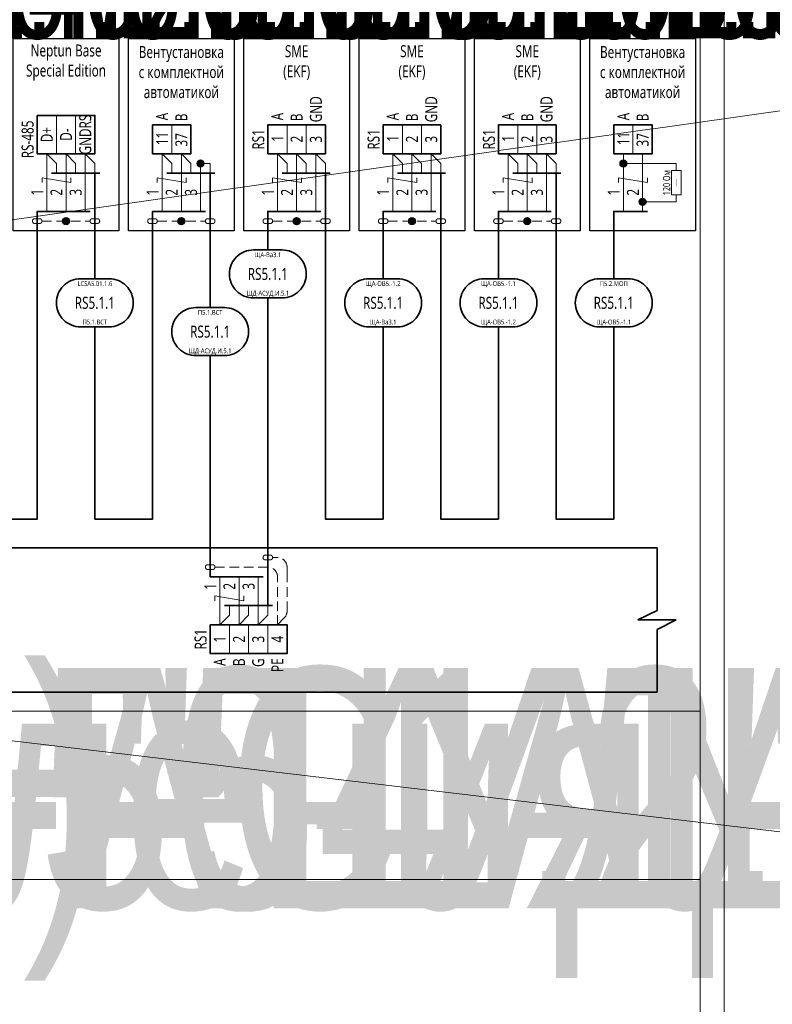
# Model space of a CAD drawing. Header units: millimetres. Extents: x -1173 to 6733, y -4591 to 345.
# Tile 83 of 93: x 2373 to 2530, y 34 to 239. Entities that reach past the tile are written whole.
import ezdxf
from ezdxf.enums import TextEntityAlignment as Align

# ---------------------------------------------------------------- set-up
doc = ezdxf.new("R2018")
doc.units = ezdxf.units.MM
doc.set_wipeout_variables(frame=1)
doc.linetypes.add('JIS_02_2.0', pattern=[3, 2, -1])
doc.layers.get('0').update_dxf_attribs({"lineweight": 15})
for name, color, linetype, lineweight in [('AK_Drawing', 7, 'Continuous', 35), ('AK_Drawing_Thin', 7, 'Continuous', 15), ('AK_Equipment', 7, 'Continuous', 35), ('AK_Multy_Wire', 7, 'Continuous', 35), ('AK_Wire', 7, 'Continuous', 15), ('AK_Wire_Number', 7, 'Continuous', 15)]:
    doc.layers.add(name, color=color, linetype=linetype, lineweight=lineweight)
doc.layers.add('UNPLOTTED', color=2, linetype='Continuous', lineweight=15, plot=False)
doc.styles.get("Standard").update_dxf_attribs({"font": 'arial.ttf'})
doc.styles.add('Trebuchet MS', font='trebuc.ttf', dxfattribs={"width": 0.75})

# ---------------------------------------------------------------- blocks, each defined once
blk = doc.blocks.new('*U1')
at = {"layer": 'UNPLOTTED'}
blk.add_line((0, 90), (-185, 90), dxfattribs=at)
for points in [[(0, 0), (-395, 0), (-395, 287), (0, 287)], [(-185, 55), (0, 55), (0, 0), (-185, 0)]]:
    blk.add_lwpolyline(points, close=True, dxfattribs=at)
blk = doc.blocks.new('*U70')
at = {"style": 'Trebuchet MS', "width": 0.75}
for tag, flags, p in [('NAME', 9, (-1, 0)), ('TYPE', 9, (-1, -3)), ('ASSYCODE', 9, (-1, -6)), ('MFG', 9, (-1, -9)), ('MESUREMENT_UNITS', 9, (-1, -13.44)), ('WEIGHT', 9, (-1, -18)), ('COUNT', 9, (-1, -16.98)), ('SORTING_SECTION', 9, (-1, -22.98)), ('XREF', 1, (-1, -24))]:
    blk.add_attdef(tag, text='', height=2, dxfattribs=dict(at, flags=flags)).set_placement(p, align=Align.RIGHT)
at = {"lineweight": 30, "width": 0.75, "flags": 104}
blk.add_attdef('CATDESC', text='', height=2.5, dxfattribs=at).set_placement((370, -25), align=Align.MIDDLE_RIGHT)
at = {"style": 'Trebuchet MS', "width": 0.75}
blk.add_attdef('TAG1', text='', height=2.5, dxfattribs=at).set_placement((2, -27), align=Align.MIDDLE_LEFT)
at = {"layer": 'UNPLOTTED', "style": 'Trebuchet MS', "width": 0.75, "flags": 8}
for tag, p in [('DESC1', (1, -3)), ('DESC2', (1, -5)), ('DESC3', (1, -7)), ('FAMILY', (1, -13.73)), ('POSITION_N', (1, -15.99)), ('SYSTEM_NAME', (1, -17.99))]:
    blk.add_attdef(tag, p, '', height=1, dxfattribs=at)
blk = doc.blocks.new('*U71')
at = {"lineweight": 30, "width": 0.75, "flags": 104}
blk.add_attdef('CATDESC', text='', height=2.5, dxfattribs=at).set_placement((370, -25), align=Align.MIDDLE_RIGHT)
at = {"style": 'Trebuchet MS', "width": 0.75}
blk.add_attdef('TAG1', text='', height=2.5, dxfattribs=at).set_placement((2, -27), align=Align.MIDDLE_LEFT)
at = {"layer": 'UNPLOTTED', "style": 'Trebuchet MS', "width": 0.75, "flags": 8}
for tag, p in [('DESC1', (1, -3)), ('DESC2', (1, -5)), ('DESC3', (1, -7)), ('FAMILY', (1, -13.73)), ('POSITION_N', (1, -15.99)), ('SYSTEM_NAME', (1, -17.99))]:
    blk.add_attdef(tag, p, '', height=1, dxfattribs=at)
blk = doc.blocks.new('*U72')
for p, q in [((372, 0), (0, 0)), ((376, 0), (372, 0)), ((376, -13), (376, 0)), ((372, -15), (376, -13)), ((380, -15), (372, -15)), ((376, -17), (380, -15)), ((376, -30), (376, -17)), ((0, -30), (372, -30)), ((376, -30), (372, -30))]:
    blk.add_line(p, q)
at = {"lineweight": 30, "width": 0.75, "flags": 104}
blk.add_attdef('CATDESC', text='', height=2.5, dxfattribs=at).set_placement((370, -25), align=Align.MIDDLE_RIGHT)
at = {"style": 'Trebuchet MS', "width": 0.75}
blk.add_attdef('TAG1', text='', height=2.5, dxfattribs=at).set_placement((2, -27), align=Align.MIDDLE_LEFT)
at = {"layer": 'UNPLOTTED', "style": 'Trebuchet MS', "width": 0.75, "flags": 8}
for tag, p in [('DESC1', (1, -3)), ('DESC2', (1, -5)), ('DESC3', (1, -7)), ('FAMILY', (1, -13.73)), ('POSITION_N', (1, -15.99)), ('SYSTEM_NAME', (1, -17.99))]:
    blk.add_attdef(tag, p, '', height=1, dxfattribs=at)
blk = doc.blocks.new('*U290')
at = {"lineweight": 30, "width": 0.75, "flags": 104}
for tag, p in [('TAG3', (6, 79)), ('TAG2', (6, 62))]:
    blk.add_attdef(tag, text='', height=2.5, dxfattribs=at).set_placement(p, align=Align.MIDDLE_CENTER)
at = {"style": 'Trebuchet MS', "width": 0.75}
blk.add_attdef('TAG1', text='', height=2.5, dxfattribs=at).set_placement((6, 48), align=Align.MIDDLE_CENTER)
blk = doc.blocks.new('*U230')
at = {"style": 'Trebuchet MS', "width": 0.75, "flags": 12}
for tag, p in [('NOTE01', (2, -9)), ('NOTE02', (6, -9)), ('NOTE03', (10, -9))]:
    blk.add_attdef(tag, text='', height=2.5, rotation=90, dxfattribs=at).set_placement(p, align=Align.MIDDLE_RIGHT)
blk.add_wipeout([(0, 0), (0, -8), (12, -8), (12, 0)])
blk.add_lwpolyline([(0, 0), (12, 0), (12, -8), (0, -8)], close=True)
at = {"lineweight": -2}
for points in [[(4, 0), (8, 0), (8, -8), (4, -8)], [(8, 0), (12, 0), (12, -8), (8, -8)]]:
    blk.add_lwpolyline(points, close=True, dxfattribs=at)
at = {"style": 'Trebuchet MS', "width": 0.75, "flags": 12}
for tag, p in [('TERM01', (2, -4)), ('TERM02', (6, -4)), ('TERM03', (10, -4))]:
    blk.add_attdef(tag, text='', height=2.5, rotation=90, dxfattribs=at).set_placement(p, align=Align.MIDDLE_CENTER)
at = {"style": 'Trebuchet MS', "width": 0.75}
blk.add_attdef('TAG1', text='', height=2.5, rotation=90, dxfattribs=at).set_placement((-2, -5), align=Align.MIDDLE_CENTER)
blk = doc.blocks.new('WDDOT')
for radius in [0.7, 0.5, 0.3, 0.1]:
    blk.add_circle((0, 0), radius)
blk = doc.blocks.new('*U38')
at = {"layer": 'AK_Drawing_Thin', "linetype": 'JIS_02_2.0'}
blk.add_lwpolyline([(1, 0, -0.414214), (0.5, -0.5), (-0.5, -0.5, -0.414214), (-1, 0, -0.414214), (-0.5, 0.5), (0.5, 0.5, -0.414214), (1, 0), (11, 0, -0.414214), (11.5, 0.5), (12.5, 0.5, -0.414214), (13, 0, -0.414214), (12.5, -0.5), (11.5, -0.5, -0.414214), (11, 0)], format="xyb", dxfattribs=at)
at = {"layer": 'AK_Drawing'}
blk.add_blockref('WDDOT', (6, 0), dxfattribs=at)
blk = doc.blocks.new('*U291')
at = {"layer": 'AK_Drawing', "lineweight": 30}
blk.add_lwpolyline([(-5, 40), (17, 40), (17, 0), (-5, 0)], close=True, dxfattribs=at)
at = {"layer": 'AK_Multy_Wire'}
blk.add_line((13, 12), (3, 12), dxfattribs=at)
for points in [[(12, 0), (12, 12)], [(11, 4), (0, 4), (0, 0)]]:
    blk.add_lwpolyline(points, dxfattribs=at)
at = {"layer": 'AK_Wire'}
for points in [[(4, 12), (4, 14), (2, 16)], [(2, 16), (2, 4)], [(8, 12), (8, 14), (6, 16)], [(6, 16), (6, 4)], [(12, 12), (12, 14), (10, 16)], [(10, 16), (10, 4)], [(1, 10), (1, 11), (7, 10), (7, 11)]]:
    blk.add_lwpolyline(points, dxfattribs=at)
at = {"layer": 'AK_Drawing'}
blk.add_blockref('*U38', (0, 2), dxfattribs=at)
at = {"lineweight": 30, "width": 0.75, "flags": 104}
for tag, p in [('TAG3', (6, 79)), ('TAG2', (6, 62))]:
    blk.add_attdef(tag, text='', height=2.5, dxfattribs=at).set_placement(p, align=Align.MIDDLE_CENTER)
at = {"style": 'Trebuchet MS', "width": 0.75}
blk.add_attdef('TAG1', text='', height=2.5, dxfattribs=at).set_placement((6, 48), align=Align.MIDDLE_CENTER)
at = {"layer": 'AK_Drawing', "insert": (6, 35), "char_height": 2.5, "width": 17, "attachment_point": 5, "style": 'Trebuchet MS'}
blk.add_mtext('Neptun Base Special Edition', dxfattribs=at)
at = {"layer": 'AK_Wire_Number', "style": 'Trebuchet MS', "width": 0.75}
for s, p in [('1', (2, 8)), ('2', (6, 8)), ('3', (10, 8))]:
    blk.add_text(s, height=2.5, rotation=90, dxfattribs=at).set_placement(p, align=Align.BOTTOM_CENTER)
at = {"layer": 'AK_Equipment', "lineweight": 15}
ref = blk.add_blockref('*U230', (0, 24), dxfattribs=at)
ref.add_attrib('TAG1', 'RS-485', dxfattribs={"layer": '0', "height": 2.5, "rotation": 90, "style": 'Trebuchet MS', "width": 0.75}).set_placement((-2, 19), align=Align.MIDDLE_CENTER)
ref.add_attrib('TERM01', 'D+', dxfattribs={"layer": '0', "height": 2.5, "rotation": 90, "style": 'Trebuchet MS', "width": 0.75}).set_placement((2, 20), align=Align.MIDDLE_CENTER)
ref.add_attrib('TERM02', 'D-', dxfattribs={"layer": '0', "height": 2.5, "rotation": 90, "style": 'Trebuchet MS', "width": 0.75}).set_placement((6, 20), align=Align.MIDDLE_CENTER)
ref.add_attrib('TERM03', 'GNDRS', dxfattribs={"layer": '0', "height": 2.5, "rotation": 90, "style": 'Trebuchet MS', "width": 0.75}).set_placement((10, 20), align=Align.MIDDLE_CENTER)
blk = doc.blocks.new('*U41')
blk.add_lwpolyline([(-3, 5), (3, 5, -0.414214), (8, 0), (8, 0, -0.414214), (3, -5), (-3, -5, -0.414214), (-8, 0), (-8, 0, -0.414214)], format="xyb", close=True)
at = {"style": 'Trebuchet MS', "width": 0.75}
blk.add_attdef('CA_CIRCUIT_NUMBER', text='', height=2.5, dxfattribs=at).set_placement((0, 0), align=Align.MIDDLE_CENTER)
at = {"lineweight": 30, "width": 0.75, "flags": 1}
blk.add_attdef('CA_CABLE_TYPE', text='', height=2.5, rotation=90, dxfattribs=at).set_placement((0, -25), align=Align.BOTTOM_CENTER)
at = {"style": 'Trebuchet MS', "width": 0.75}
blk.add_attdef('LENGTH', text='', height=2.5, rotation=90, dxfattribs=at).set_placement((2, -24.82), align=Align.MIDDLE_CENTER)
at = {"layer": 'UNPLOTTED', "style": 'Trebuchet MS', "width": 0.75}
for tag, p in [('LOAD_NAME', (0, 4)), ('PANEL_NAME', (0, -4))]:
    blk.add_attdef(tag, text='', height=1, dxfattribs=at).set_placement(p, align=Align.MIDDLE_CENTER)
blk = doc.blocks.new('*U229')
blk.add_wipeout([(0, 0), (0, 6), (8, 6), (8, 0)])
blk.add_lwpolyline([(0, 0), (8, 0), (8, 6), (0, 6)], close=True)
at = {"lineweight": -2}
blk.add_lwpolyline([(4, 0), (8, 0), (8, 6), (4, 6)], close=True, dxfattribs=at)
at = {"style": 'Trebuchet MS', "width": 0.75, "flags": 12}
for tag, p in [('TERM01', (2, 3.22)), ('TERM02', (6, 3.06))]:
    blk.add_attdef(tag, text='', height=2.5, rotation=90, dxfattribs=at).set_placement(p, align=Align.MIDDLE_CENTER)
for tag, p in [('NOTE01', (2, 7)), ('NOTE02', (6, 7))]:
    blk.add_attdef(tag, text='', height=2.5, rotation=90, dxfattribs=at).set_placement(p, align=Align.MIDDLE_RIGHT)
at = {"style": 'Trebuchet MS', "width": 0.75}
blk.add_attdef('TAG1', text='', height=2.5, rotation=90, dxfattribs=at).set_placement((-2, 3), align=Align.MIDDLE_CENTER)
blk = doc.blocks.new('*U292')
at = {"layer": 'AK_Drawing', "lineweight": 30}
blk.add_lwpolyline([(-5, 40), (17, 40), (17, 0), (-5, 0)], close=True, dxfattribs=at)
at = {"layer": 'AK_Multy_Wire'}
blk.add_line((13, 12), (3, 12), dxfattribs=at)
for points in [[(12, 0), (12, 12)], [(11, 4), (0, 4), (0, 0)]]:
    blk.add_lwpolyline(points, dxfattribs=at)
at = {"layer": 'AK_Wire'}
for points in [[(4, 12), (4, 14), (2, 16)], [(2, 16), (2, 4)], [(8, 12), (8, 14), (6, 16)], [(6, 16), (6, 4)], [(12, 12), (12, 14), (10, 14), (10, 4)], [(1, 10), (1, 11), (7, 10), (7, 11)]]:
    blk.add_lwpolyline(points, dxfattribs=at)
at = {"layer": 'AK_Drawing'}
for name, p in [('WDDOT', (10, 14)), ('*U38', (0, 2))]:
    blk.add_blockref(name, p, dxfattribs=at)
at = {"lineweight": 30, "width": 0.75, "flags": 104}
for tag, p in [('TAG3', (6, 79)), ('TAG2', (6, 62))]:
    blk.add_attdef(tag, text='', height=2.5, dxfattribs=at).set_placement(p, align=Align.MIDDLE_CENTER)
at = {"style": 'Trebuchet MS', "width": 0.75}
blk.add_attdef('TAG1', text='', height=2.5, dxfattribs=at).set_placement((6, 48), align=Align.MIDDLE_CENTER)
at = {"layer": 'AK_Drawing', "insert": (6, 33), "char_height": 2.5, "width": 18, "attachment_point": 5, "style": 'Trebuchet MS'}
blk.add_mtext('Вентустановка с комплектной автоматикой', dxfattribs=at)
at = {"layer": 'AK_Wire_Number', "style": 'Trebuchet MS', "width": 0.75}
for s, p in [('1', (2, 8)), ('2', (6, 8)), ('3', (10, 8))]:
    blk.add_text(s, height=2.5, rotation=90, dxfattribs=at).set_placement(p, align=Align.BOTTOM_CENTER)
at = {"layer": 'AK_Equipment', "lineweight": 15}
ref = blk.add_blockref('*U229', (0, 16), dxfattribs=at)
ref.add_attrib('TERM01', '11', dxfattribs={"layer": '0', "height": 2.5, "rotation": 90, "style": 'Trebuchet MS', "width": 0.75}).set_placement((2, 19.22), align=Align.MIDDLE_CENTER)
ref.add_attrib('TERM02', '37', dxfattribs={"layer": '0', "height": 2.5, "rotation": 90, "style": 'Trebuchet MS', "width": 0.75}).set_placement((6, 18.91), align=Align.MIDDLE_CENTER)
ref.add_attrib('NOTE01', 'A', dxfattribs={"layer": '0', "height": 2.5, "rotation": 90, "style": 'Trebuchet MS', "width": 0.75}).set_placement((2, 24.53), align=Align.MIDDLE_RIGHT)
ref.add_attrib('NOTE02', 'B', dxfattribs={"layer": '0', "height": 2.5, "rotation": 90, "style": 'Trebuchet MS', "width": 0.75}).set_placement((6, 24.38), align=Align.MIDDLE_RIGHT)
blk = doc.blocks.new('*U55')
blk.add_lwpolyline([(-3, 5), (3, 5, -0.414214), (8, 0), (8, 0, -0.414214), (3, -5), (-3, -5, -0.414214), (-8, 0), (-8, 0, -0.414214)], format="xyb", close=True)
at = {"style": 'Trebuchet MS', "width": 0.75}
blk.add_attdef('CA_CIRCUIT_NUMBER', text='', height=2.5, dxfattribs=at).set_placement((0, 0), align=Align.MIDDLE_CENTER)
at = {"lineweight": 30, "width": 0.75, "flags": 1}
blk.add_attdef('CA_CABLE_TYPE', text='', height=2.5, rotation=90, dxfattribs=at).set_placement((0, -23), align=Align.BOTTOM_CENTER)
at = {"style": 'Trebuchet MS', "width": 0.75}
blk.add_attdef('LENGTH', text='', height=2.5, rotation=90, dxfattribs=at).set_placement((2, -22.82), align=Align.MIDDLE_CENTER)
at = {"layer": 'UNPLOTTED', "style": 'Trebuchet MS', "width": 0.75}
for tag, p in [('LOAD_NAME', (0, 4)), ('PANEL_NAME', (0, -4))]:
    blk.add_attdef(tag, text='', height=1, dxfattribs=at).set_placement(p, align=Align.MIDDLE_CENTER)
blk = doc.blocks.new('*U56')
blk.add_lwpolyline([(-3, 5), (3, 5, -0.414214), (8, 0), (8, 0, -0.414214), (3, -5), (-3, -5, -0.414214), (-8, 0), (-8, 0, -0.414214)], format="xyb", close=True)
at = {"style": 'Trebuchet MS', "width": 0.75}
blk.add_attdef('CA_CIRCUIT_NUMBER', text='', height=2.5, dxfattribs=at).set_placement((0, 0), align=Align.MIDDLE_CENTER)
at = {"lineweight": 30, "width": 0.75, "flags": 1}
blk.add_attdef('CA_CABLE_TYPE', text='', height=2.5, rotation=90, dxfattribs=at).set_placement((0, -35), align=Align.BOTTOM_CENTER)
at = {"style": 'Trebuchet MS', "width": 0.75}
blk.add_attdef('LENGTH', text='', height=2.5, rotation=90, dxfattribs=at).set_placement((2, -34.82), align=Align.MIDDLE_CENTER)
at = {"layer": 'UNPLOTTED', "style": 'Trebuchet MS', "width": 0.75}
for tag, p in [('LOAD_NAME', (0, 4)), ('PANEL_NAME', (0, -4))]:
    blk.add_attdef(tag, text='', height=1, dxfattribs=at).set_placement(p, align=Align.MIDDLE_CENTER)
blk = doc.blocks.new('*U220')
blk.add_wipeout([(0, 0), (0, 6), (12, 6), (12, 0)])
blk.add_lwpolyline([(0, 0), (12, 0), (12, 6), (0, 6)], close=True)
at = {"lineweight": -2}
for points in [[(4, 0), (8, 0), (8, 6), (4, 6)], [(8, 0), (12, 0), (12, 6), (8, 6)]]:
    blk.add_lwpolyline(points, close=True, dxfattribs=at)
at = {"style": 'Trebuchet MS', "width": 0.75, "flags": 12}
for tag, p in [('TERM01', (2, 3.22)), ('TERM02', (6, 3.06)), ('TERM03', (10, 3.03))]:
    blk.add_attdef(tag, text='', height=2.5, rotation=90, dxfattribs=at).set_placement(p, align=Align.MIDDLE_CENTER)
for tag, p in [('NOTE01', (2, 7)), ('NOTE02', (6, 7)), ('NOTE03', (10, 7))]:
    blk.add_attdef(tag, text='', height=2.5, rotation=90, dxfattribs=at).set_placement(p, align=Align.MIDDLE_RIGHT)
at = {"style": 'Trebuchet MS', "width": 0.75}
blk.add_attdef('TAG1', text='', height=2.5, rotation=90, dxfattribs=at).set_placement((-2, 3), align=Align.MIDDLE_CENTER)
blk = doc.blocks.new('*U293')
at = {"layer": 'AK_Drawing', "lineweight": 30}
blk.add_lwpolyline([(-5, 40), (17, 40), (17, 0), (-5, 0)], close=True, dxfattribs=at)
at = {"layer": 'AK_Multy_Wire'}
blk.add_line((13, 12), (3, 12), dxfattribs=at)
for points in [[(12, 0), (12, 12)], [(11, 4), (0, 4), (0, 0)]]:
    blk.add_lwpolyline(points, dxfattribs=at)
at = {"layer": 'AK_Wire'}
for points in [[(4, 12), (4, 14), (2, 16)], [(2, 16), (2, 4)], [(8, 12), (8, 14), (6, 16)], [(6, 16), (6, 4)], [(12, 12), (12, 14), (10, 16)], [(10, 16), (10, 4)], [(1, 10), (1, 11), (7, 10), (7, 11)]]:
    blk.add_lwpolyline(points, dxfattribs=at)
at = {"layer": 'AK_Drawing'}
blk.add_blockref('*U38', (0, 2), dxfattribs=at)
at = {"lineweight": 30, "width": 0.75, "flags": 104}
for tag, p in [('TAG3', (6, 79)), ('TAG2', (6, 62))]:
    blk.add_attdef(tag, text='', height=2.5, dxfattribs=at).set_placement(p, align=Align.MIDDLE_CENTER)
at = {"style": 'Trebuchet MS', "width": 0.75}
blk.add_attdef('TAG1', text='', height=2.5, dxfattribs=at).set_placement((6, 48), align=Align.MIDDLE_CENTER)
at = {"layer": 'AK_Drawing', "insert": (6, 35), "char_height": 2.5, "width": 18, "attachment_point": 5, "style": 'Trebuchet MS'}
blk.add_mtext('SME\\P(EKF)', dxfattribs=at)
at = {"layer": 'AK_Wire_Number', "style": 'Trebuchet MS', "width": 0.75}
for s, p in [('1', (2, 8)), ('2', (6, 8)), ('3', (10, 8))]:
    blk.add_text(s, height=2.5, rotation=90, dxfattribs=at).set_placement(p, align=Align.BOTTOM_CENTER)
at = {"layer": 'AK_Equipment', "lineweight": 15}
ref = blk.add_blockref('*U220', (0, 16), dxfattribs=at)
ref.add_attrib('TAG1', 'RS1', dxfattribs={"layer": '0', "height": 2.5, "rotation": 90, "style": 'Trebuchet MS', "width": 0.75}).set_placement((-2, 19), align=Align.MIDDLE_CENTER)
ref.add_attrib('TERM01', '1', dxfattribs={"layer": '0', "height": 2.5, "rotation": 90, "style": 'Trebuchet MS', "width": 0.75}).set_placement((2, 19.22), align=Align.MIDDLE_CENTER)
ref.add_attrib('TERM02', '2', dxfattribs={"layer": '0', "height": 2.5, "rotation": 90, "style": 'Trebuchet MS', "width": 0.75}).set_placement((6, 19.06), align=Align.MIDDLE_CENTER)
ref.add_attrib('TERM03', '3', dxfattribs={"layer": '0', "height": 2.5, "rotation": 90, "style": 'Trebuchet MS', "width": 0.75}).set_placement((10, 19.03), align=Align.MIDDLE_CENTER)
ref.add_attrib('NOTE01', 'A', dxfattribs={"layer": '0', "height": 2.5, "rotation": 90, "style": 'Trebuchet MS', "width": 0.75}).set_placement((2, 24.53), align=Align.MIDDLE_RIGHT)
ref.add_attrib('NOTE02', 'B', dxfattribs={"layer": '0', "height": 2.5, "rotation": 90, "style": 'Trebuchet MS', "width": 0.75}).set_placement((6, 24.38), align=Align.MIDDLE_RIGHT)
ref.add_attrib('NOTE03', 'GND', dxfattribs={"layer": '0', "height": 2.5, "rotation": 90, "style": 'Trebuchet MS', "width": 0.75}).set_placement((10, 27.98), align=Align.MIDDLE_RIGHT)
blk = doc.blocks.new('*U46')
blk.add_lwpolyline([(-3, 5), (3, 5, -0.414214), (8, 0), (8, 0, -0.414214), (3, -5), (-3, -5, -0.414214), (-8, 0), (-8, 0, -0.414214)], format="xyb", close=True)
at = {"style": 'Trebuchet MS', "width": 0.75}
blk.add_attdef('CA_CIRCUIT_NUMBER', text='', height=2.5, dxfattribs=at).set_placement((0, 0), align=Align.MIDDLE_CENTER)
at = {"lineweight": 30, "width": 0.75, "flags": 1}
blk.add_attdef('CA_CABLE_TYPE', text='', height=2.5, rotation=90, dxfattribs=at).set_placement((0, -25), align=Align.BOTTOM_CENTER)
at = {"style": 'Trebuchet MS', "width": 0.75}
blk.add_attdef('LENGTH', text='', height=2.5, rotation=90, dxfattribs=at).set_placement((2, -24.82), align=Align.MIDDLE_CENTER)
at = {"layer": 'UNPLOTTED', "style": 'Trebuchet MS', "width": 0.75}
for tag, p in [('LOAD_NAME', (0, 4)), ('PANEL_NAME', (0, -4))]:
    blk.add_attdef(tag, text='', height=1, dxfattribs=at).set_placement(p, align=Align.MIDDLE_CENTER)
blk = doc.blocks.new('*U40')
at = {"layer": 'AK_Drawing_Thin'}
for points in [[(4, 11), (4, 0)], [(-4, 0), (-4, 7)]]:
    blk.add_lwpolyline(points, dxfattribs=at)
blk.add_wipeout([(-2.5, 1), (-2.5, -1), (2.5, -1), (2.5, 1)])
for points in [[(-2.5, 0), (-4, 0)], [(4, 0), (2.5, 0)]]:
    blk.add_lwpolyline(points, dxfattribs=at)
blk.add_lwpolyline([(-2.5, 1), (-2.5, -1), (2.5, -1), (2.5, 1)], close=True, dxfattribs=at)
at = {"style": 'Trebuchet MS', "width": 0.75, "flags": 8}
for tag, height, p in [('R1', 1.5, (0, 2)), ('POWER', 1, (0, 0))]:
    blk.add_attdef(tag, text='', height=height, dxfattribs=at).set_placement(p, align=Align.MIDDLE_CENTER)
blk = doc.blocks.new('*U294')
at = {"layer": 'AK_Drawing', "lineweight": 30}
blk.add_lwpolyline([(-5, 40), (17, 40), (17, 0), (-5, 0)], close=True, dxfattribs=at)
at = {"layer": 'AK_Multy_Wire'}
blk.add_lwpolyline([(7, 4), (0, 4), (0, 0)], dxfattribs=at)
at = {"layer": 'AK_Wire'}
for points in [[(2, 16), (2, 4)], [(6, 16), (6, 4)], [(1, 10), (1, 11), (7, 10), (7, 11)]]:
    blk.add_lwpolyline(points, dxfattribs=at)
at = {"lineweight": 30, "width": 0.75, "flags": 104}
for tag, p in [('TAG3', (6, 79)), ('TAG2', (6, 62))]:
    blk.add_attdef(tag, text='', height=2.5, dxfattribs=at).set_placement(p, align=Align.MIDDLE_CENTER)
at = {"style": 'Trebuchet MS', "width": 0.75}
blk.add_attdef('TAG1', text='', height=2.5, dxfattribs=at).set_placement((6, 48), align=Align.MIDDLE_CENTER)
at = {"layer": 'AK_Drawing', "insert": (6, 33), "char_height": 2.5, "width": 18, "attachment_point": 5, "style": 'Trebuchet MS'}
blk.add_mtext('Вентустановка с комплектной автоматикой', dxfattribs=at)
at = {"layer": 'AK_Wire_Number', "style": 'Trebuchet MS', "width": 0.75}
for s, p in [('1', (2, 8)), ('2', (6, 8))]:
    blk.add_text(s, height=2.5, rotation=90, dxfattribs=at).set_placement(p, align=Align.BOTTOM_CENTER)
at = {"layer": 'AK_Drawing_Thin'}
ref = blk.add_blockref('*U40', (13, 10), dxfattribs=dict(at, rotation=90))
ref.add_attrib('R1', '120 Ом', dxfattribs={"layer": '0', "height": 1.5, "rotation": 90, "style": 'Trebuchet MS', "width": 0.75}).set_placement((11, 10), align=Align.MIDDLE_CENTER)
ref.add_attrib('POWER', '-', dxfattribs={"layer": '0', "height": 1, "rotation": 90, "style": 'Trebuchet MS', "width": 5}).set_placement((13, 10), align=Align.MIDDLE_CENTER)
at = {"layer": 'AK_Equipment', "lineweight": 15}
ref = blk.add_blockref('*U229', (0, 16), dxfattribs=at)
ref.add_attrib('TERM01', '11', dxfattribs={"layer": '0', "height": 2.5, "rotation": 90, "style": 'Trebuchet MS', "width": 0.75}).set_placement((2, 19.22), align=Align.MIDDLE_CENTER)
ref.add_attrib('TERM02', '37', dxfattribs={"layer": '0', "height": 2.5, "rotation": 90, "style": 'Trebuchet MS', "width": 0.75}).set_placement((6, 18.91), align=Align.MIDDLE_CENTER)
ref.add_attrib('NOTE01', 'A', dxfattribs={"layer": '0', "height": 2.5, "rotation": 90, "style": 'Trebuchet MS', "width": 0.75}).set_placement((2, 24.53), align=Align.MIDDLE_RIGHT)
ref.add_attrib('NOTE02', 'B', dxfattribs={"layer": '0', "height": 2.5, "rotation": 90, "style": 'Trebuchet MS', "width": 0.75}).set_placement((6, 24.38), align=Align.MIDDLE_RIGHT)
at = {"layer": 'AK_Drawing'}
for p in [(2, 14), (6, 6)]:
    blk.add_blockref('WDDOT', p, dxfattribs=at)
blk = doc.blocks.new('*U226')
at = {"style": 'Trebuchet MS', "width": 0.75, "flags": 12}
for tag, p in [('NOTE01', (2, -7)), ('NOTE02', (6, -7)), ('NOTE03', (10, -7)), ('NOTE04', (14, -7))]:
    blk.add_attdef(tag, text='', height=2.5, rotation=90, dxfattribs=at).set_placement(p, align=Align.MIDDLE_RIGHT)
blk.add_wipeout([(0, 0), (0, -6), (16, -6), (16, 0)])
blk.add_lwpolyline([(0, 0), (16, 0), (16, -6), (0, -6)], close=True)
at = {"lineweight": -2}
for points in [[(4, 0), (8, 0), (8, -6), (4, -6)], [(8, 0), (12, 0), (12, -6), (8, -6)], [(12, 0), (16, 0), (16, -6), (12, -6)]]:
    blk.add_lwpolyline(points, close=True, dxfattribs=at)
at = {"style": 'Trebuchet MS', "width": 0.75, "flags": 12}
for tag, p in [('TERM01', (2, -3)), ('TERM02', (6, -3)), ('TERM03', (10, -3)), ('TERM04', (14, -3))]:
    blk.add_attdef(tag, text='', height=2.5, rotation=90, dxfattribs=at).set_placement(p, align=Align.MIDDLE_CENTER)
at = {"style": 'Trebuchet MS', "width": 0.75}
blk.add_attdef('TAG1', text='', height=2.5, rotation=90, dxfattribs=at).set_placement((-2, -3), align=Align.MIDDLE_CENTER)
blk = doc.blocks.new('Расчёска RS-485')
at = {"layer": 'AK_Drawing_Thin', "linetype": 'JIS_02_2.0'}
for points in [[(12, 0), (13.41, 1.41, 0.198912), (14, 2.83), (14, 10), (14, 12, 0.414214), (12, 14), (11, 14, -0.414214), (10.5, 13.5), (9.5, 13.5, -0.414214), (9, 14, -0.414214), (9.5, 14.5), (10.5, 14.5, -0.414214), (11, 14)], [(12, 0), (12, 2.83), (12, 10, 0.414214), (10, 12), (-1, 12, -0.414214), (-1.5, 11.5), (-2.5, 11.5, -0.414214), (-3, 12, -0.414214), (-2.5, 12.5), (-1.5, 12.5, -0.414214), (-1, 12)]]:
    blk.add_lwpolyline(points, format="xyb", dxfattribs=at)
at = {"layer": 'AK_Multy_Wire'}
blk.add_line((11, 4), (1, 4), dxfattribs=at)
for points in [[(9, 10), (-2, 10), (-2, 16)], [(10, 16), (10, 4)]]:
    blk.add_lwpolyline(points, dxfattribs=at)
at = {"layer": 'AK_Wire'}
for points in [[(0, 0), (0, 10)], [(4, 0), (4, 10)], [(8, 0), (8, 10)], [(-1, 5), (-1, 6), (5, 5), (5, 6)], [(2, 4), (2, 2), (0, 0)], [(6, 4), (6, 2), (4, 0)], [(10, 4), (10, 2), (8, 0)]]:
    blk.add_lwpolyline(points, dxfattribs=at)
at = {"layer": 'AK_Wire_Number', "style": 'Trebuchet MS', "width": 0.75}
for s, p in [('1', (0, 8)), ('2', (4, 8)), ('3', (8, 8))]:
    blk.add_text(s, height=2.5, rotation=90, dxfattribs=at).set_placement(p, align=Align.BOTTOM_CENTER)

msp = doc.modelspace()

# ---------------------------------------------------------------- linework, layer by layer
at = {"layer": 'AK_Multy_Wire'}
for points in [[(2425, 181), (2425, 129)], [(2413, 169), (2413, 129)]]:
    msp.add_lwpolyline(points, dxfattribs=at)
at = {"layer": 'UNPLOTTED', "linetype": 'Continuous'}
for points in [[(2100, 0), (2520, 0), (2520, 297), (2100, 297)], [(2520, 0), (2940, 0), (2940, 297), (2520, 297)]]:
    msp.add_lwpolyline(points, close=True, dxfattribs=at)

# ---------------------------------------------------------------- block references
at = {"layer": 'AK_Equipment'}
ref = msp.add_blockref('*U70', (30, 129), dxfattribs=at)
lines = msp.add_mtext('\\W0.7500;Шкаф управления "МЕГАТРОН" ШАУ-С-220-ЩД-АСУД.И.5.1(1059-50-1.2-05-АСУД.И)-54', dxfattribs={"layer": '0', "insert": (400, 104), "char_height": 50, "attachment_point": 1})
ref.add_attrib('CATDESC', '', (400, 104), dxfattribs={"flags": 104}).embed_mtext(lines)
ref = msp.add_blockref('*U71', (450, 129), dxfattribs=at)
lines = msp.add_mtext('\\W0.7500;Шкаф управления "МЕГАТРОН" ШАУ-С-220-ЩД-АСУД.И.5.1(1059-50-1.2-05-АСУД.И)-54', dxfattribs={"layer": '0', "insert": (820, 104), "char_height": 50, "attachment_point": 1})
ref.add_attrib('CATDESC', '', (820, 104), dxfattribs={"flags": 104}).embed_mtext(lines)
ref = msp.add_blockref('*U72', (870, 129), dxfattribs=at)
lines = msp.add_mtext('\\W0.7500;Шкаф управления "МЕГАТРОН" ШАУ-С-220-ЩД-АСУД.И.5.1(1059-50-1.2-05-АСУД.И)-54', dxfattribs={"layer": '0', "insert": (1240, 104), "char_height": 50, "attachment_point": 1})
ref.add_attrib('CATDESC', '', (1240, 104), dxfattribs={"flags": 104}).embed_mtext(lines)
ref = msp.add_blockref('*U72', (1290, 129), dxfattribs=at)
lines = msp.add_mtext('\\W0.7500;Шкаф управления "МЕГАТРОН" ШАУ-С-220-ЩД-АСУД.И.5.1(1059-50-1.2-05-АСУД.И)-54', dxfattribs={"layer": '0', "insert": (1660, 104), "char_height": 50, "attachment_point": 1})
ref.add_attrib('CATDESC', '', (1660, 104), dxfattribs={"flags": 104}).embed_mtext(lines)
ref = msp.add_blockref('*U72', (1710, 129), dxfattribs=at)
lines = msp.add_mtext('\\W0.7500;Шкаф управления "МЕГАТРОН" ШАУ-С-220-ЩД-АСУД.И.5.1(1059-50-1.2-05-АСУД.И)-54', dxfattribs={"layer": '0', "insert": (2080, 104), "char_height": 50, "attachment_point": 1})
ref.add_attrib('CATDESC', '', (2080, 104), dxfattribs={"flags": 104}).embed_mtext(lines)
ref = msp.add_blockref('*U72', (2130, 129), dxfattribs=at)
lines = msp.add_mtext('\\W0.7500;Шкаф управления "МЕГАТРОН" ШАУ-С-220-ЩД-АСУД.И.5.1(1059-50-1.2-05-АСУД.И)-54', dxfattribs={"layer": '0', "insert": (2500, 104), "char_height": 50, "attachment_point": 1})
ref.add_attrib('CATDESC', '', (2500, 104), dxfattribs={"flags": 104}).embed_mtext(lines)
at = {"layer": 'AK_Multy_Wire', "ltscale": 10}
for name, p, values in [('*U56', (2425, 186), {'CA_CIRCUIT_NUMBER': 'RS5.1.1', 'PANEL_NAME': 'ЩД-АСУД.И.5.1', 'LOAD_NAME': 'ЩА-Ва3.1'}), ('*U41', (2389, 180), {'CA_CIRCUIT_NUMBER': 'RS5.1.1', 'PANEL_NAME': 'П5.1.ВСТ', 'LOAD_NAME': 'LCSA5.01.1.6'}), ('*U46', (2449, 180), {'CA_CIRCUIT_NUMBER': 'RS5.1.1', 'PANEL_NAME': 'ЩА-Ва3.1', 'LOAD_NAME': 'ЩА-ОВ5.-1.2'}), ('*U46', (2473, 180), {'CA_CIRCUIT_NUMBER': 'RS5.1.1', 'PANEL_NAME': 'ЩА-ОВ5.-1.2', 'LOAD_NAME': 'ЩА-ОВ5.-1.1'}), ('*U46', (2497, 180), {'CA_CIRCUIT_NUMBER': 'RS5.1.1', 'PANEL_NAME': 'ЩА-ОВ5.-1.1', 'LOAD_NAME': 'П5.2.МОП'}), ('*U55', (2413, 174), {'CA_CIRCUIT_NUMBER': 'RS5.1.1', 'PANEL_NAME': 'ЩД-АСУД.И.5.1', 'LOAD_NAME': 'П5.1.ВСТ'})]:
    msp.add_blockref(name, p, dxfattribs=at).add_auto_attribs(values)
at = {"layer": 'UNPLOTTED'}
msp.add_blockref('*U1', (2515, 5), dxfattribs=at)

# ---------------------------------------------------------------- next in the draw order: block references
at = {"layer": 'AK_Drawing'}
ref = msp.add_blockref('*U290', (2305, 195), dxfattribs=at)
lines = msp.add_mtext('\\W0.7500;пом. 14.1.6', dxfattribs={"layer": '0', "insert": (2311, 257), "char_height": 22, "attachment_point": 1})
ref.add_attrib('TAG2', '', (2311, 257), dxfattribs={"flags": 104}).embed_mtext(lines)
at = {"layer": 'AK_Equipment', "lineweight": 15}
ref = msp.add_blockref('*U226', (2413, 113), dxfattribs=at)
ref.add_attrib('TAG1', 'RS1', dxfattribs={"layer": '0', "height": 2.5, "rotation": 90, "style": 'Trebuchet MS', "width": 0.75}).set_placement((2411, 110), align=Align.MIDDLE_CENTER)
ref.add_attrib('TERM01', '1', dxfattribs={"layer": '0', "height": 2.5, "rotation": 90, "style": 'Trebuchet MS', "width": 0.75}).set_placement((2415, 110), align=Align.MIDDLE_CENTER)
ref.add_attrib('TERM02', '2', dxfattribs={"layer": '0', "height": 2.5, "rotation": 90, "style": 'Trebuchet MS', "width": 0.75}).set_placement((2419, 110), align=Align.MIDDLE_CENTER)
ref.add_attrib('TERM03', '3', dxfattribs={"layer": '0', "height": 2.5, "rotation": 90, "style": 'Trebuchet MS', "width": 0.75}).set_placement((2423, 110), align=Align.MIDDLE_CENTER)
ref.add_attrib('TERM04', '4', dxfattribs={"layer": '0', "height": 2.5, "rotation": 90, "style": 'Trebuchet MS', "width": 0.75}).set_placement((2427, 110), align=Align.MIDDLE_CENTER)
ref.add_attrib('NOTE01', 'A', dxfattribs={"layer": '0', "height": 2.5, "rotation": 90, "style": 'Trebuchet MS', "width": 0.75}).set_placement((2415, 106), align=Align.MIDDLE_RIGHT)
ref.add_attrib('NOTE02', 'B', dxfattribs={"layer": '0', "height": 2.5, "rotation": 90, "style": 'Trebuchet MS', "width": 0.75}).set_placement((2419, 106), align=Align.MIDDLE_RIGHT)
ref.add_attrib('NOTE03', 'G', dxfattribs={"layer": '0', "height": 2.5, "rotation": 90, "style": 'Trebuchet MS', "width": 0.75}).set_placement((2423, 106), align=Align.MIDDLE_RIGHT)
ref.add_attrib('NOTE04', 'PE', dxfattribs={"layer": '0', "height": 2.5, "rotation": 90, "style": 'Trebuchet MS', "width": 0.75}).set_placement((2427, 106), align=Align.MIDDLE_RIGHT)

# ---------------------------------------------------------------- next in the draw order: block references
at = {"layer": 'AK_Drawing'}
ref = msp.add_blockref('*U291', (2329, 195), dxfattribs=at)
lines = msp.add_mtext('\\W0.7500;пом. 02.1.6', dxfattribs={"layer": '0', "insert": (2335, 257), "char_height": 22, "attachment_point": 1})
ref.add_attrib('TAG2', '', (2335, 257), dxfattribs={"flags": 104}).embed_mtext(lines)
msp.add_blockref('Расчёска RS-485', (2415, 113), dxfattribs=at)

# ---------------------------------------------------------------- next in the draw order: block references
ref = msp.add_blockref('*U291', (2353, 195), dxfattribs=at)
lines = msp.add_mtext('\\W0.7500;пом. 01.1.3', dxfattribs={"layer": '0', "insert": (2359, 257), "char_height": 22, "attachment_point": 1})
ref.add_attrib('TAG2', '', (2359, 257), dxfattribs={"flags": 104}).embed_mtext(lines)

# ---------------------------------------------------------------- next in the draw order: linework, layer by layer
at = {"layer": 'AK_Multy_Wire'}
msp.add_lwpolyline([(2365, 175), (2365, 135), (2377, 135), (2377, 195)], dxfattribs=at)

# ---------------------------------------------------------------- next in the draw order: block references
at = {"layer": 'AK_Drawing'}
ref = msp.add_blockref('*U291', (2377, 195), dxfattribs=at)
lines = msp.add_mtext('\\W0.7500;пом. 01.1.6', dxfattribs={"layer": '0', "insert": (2383, 257), "char_height": 22, "attachment_point": 1})
ref.add_attrib('TAG2', '', (2383, 257), dxfattribs={"flags": 104}).embed_mtext(lines)

# ---------------------------------------------------------------- next in the draw order: linework, layer by layer
at = {"layer": 'AK_Multy_Wire'}
for points in [[(2389, 195), (2389, 185)], [(2389, 175), (2389, 135), (2401, 135), (2401, 195)]]:
    msp.add_lwpolyline(points, dxfattribs=at)

# ---------------------------------------------------------------- next in the draw order: block references
at = {"layer": 'AK_Drawing'}
ref = msp.add_blockref('*U292', (2401, 195), dxfattribs=at)
lines = msp.add_mtext('\\W0.7500;пом. 01.1.2', dxfattribs={"layer": '0', "insert": (2407, 257), "char_height": 22, "attachment_point": 1})
ref.add_attrib('TAG2', '', (2407, 257), dxfattribs={"flags": 104}).embed_mtext(lines)

# ---------------------------------------------------------------- next in the draw order: linework, layer by layer
at = {"layer": 'AK_Multy_Wire'}
for points in [[(2413, 195), (2413, 179)], [(2425, 195), (2425, 191)]]:
    msp.add_lwpolyline(points, dxfattribs=at)

# ---------------------------------------------------------------- next in the draw order: block references
at = {"layer": 'AK_Drawing'}
ref = msp.add_blockref('*U293', (2425, 195), dxfattribs=at)
lines = msp.add_mtext('\\W0.7500;пом. B01.0.12', dxfattribs={"layer": '0', "insert": (2431, 257), "char_height": 22, "attachment_point": 1})
ref.add_attrib('TAG2', '', (2431, 257), dxfattribs={"flags": 104}).embed_mtext(lines)

# ---------------------------------------------------------------- next in the draw order: linework, layer by layer
at = {"layer": 'AK_Multy_Wire'}
msp.add_lwpolyline([(2449, 195), (2449, 185)], dxfattribs=at)

# ---------------------------------------------------------------- next in the draw order: block references
at = {"layer": 'AK_Drawing'}
ref = msp.add_blockref('*U293', (2449, 195), dxfattribs=at)
lines = msp.add_mtext('\\W0.7500;пом. B01.0.11', dxfattribs={"layer": '0', "insert": (2455, 257), "char_height": 22, "attachment_point": 1})
ref.add_attrib('TAG2', '', (2455, 257), dxfattribs={"flags": 104}).embed_mtext(lines)

# ---------------------------------------------------------------- next in the draw order: linework, layer by layer
at = {"layer": 'AK_Multy_Wire'}
for points in [[(2437, 195), (2437, 135), (2449, 135), (2449, 175)], [(2473, 195), (2473, 185)]]:
    msp.add_lwpolyline(points, dxfattribs=at)

# ---------------------------------------------------------------- next in the draw order: block references
at = {"layer": 'AK_Drawing'}
ref = msp.add_blockref('*U293', (2473, 195), dxfattribs=at)
lines = msp.add_mtext('\\W0.7500;пом. B01.0.11', dxfattribs={"layer": '0', "insert": (2479, 257), "char_height": 22, "attachment_point": 1})
ref.add_attrib('TAG2', '', (2479, 257), dxfattribs={"flags": 104}).embed_mtext(lines)

# ---------------------------------------------------------------- next in the draw order: linework, layer by layer
at = {"layer": 'AK_Multy_Wire'}
msp.add_lwpolyline([(2461, 195), (2461, 135), (2473, 135), (2473, 175)], dxfattribs=at)

# ---------------------------------------------------------------- next in the draw order: block references
at = {"layer": 'AK_Drawing'}
ref = msp.add_blockref('*U294', (2497, 195), dxfattribs=at)
lines = msp.add_mtext('\\W0.7500;пом. B01.0.11', dxfattribs={"layer": '0', "insert": (2503, 257), "char_height": 22, "attachment_point": 1})
ref.add_attrib('TAG2', '', (2503, 257), dxfattribs={"flags": 104}).embed_mtext(lines)

# ---------------------------------------------------------------- next in the draw order: linework, layer by layer
at = {"color": 3}
msp.add_lwpolyline([(-287, 43), (3067, 296), (-53, -147), (927, -147), (-44, -438), (1094, -438), (210, -600), (210, 345), (3172, -6)], dxfattribs=at)
at = {"layer": 'AK_Multy_Wire'}
for points in [[(2485, 195), (2485, 135), (2497, 135), (2497, 175)], [(2497, 195), (2497, 185)]]:
    msp.add_lwpolyline(points, dxfattribs=at)

doc.saveas('drawing.dxf')
